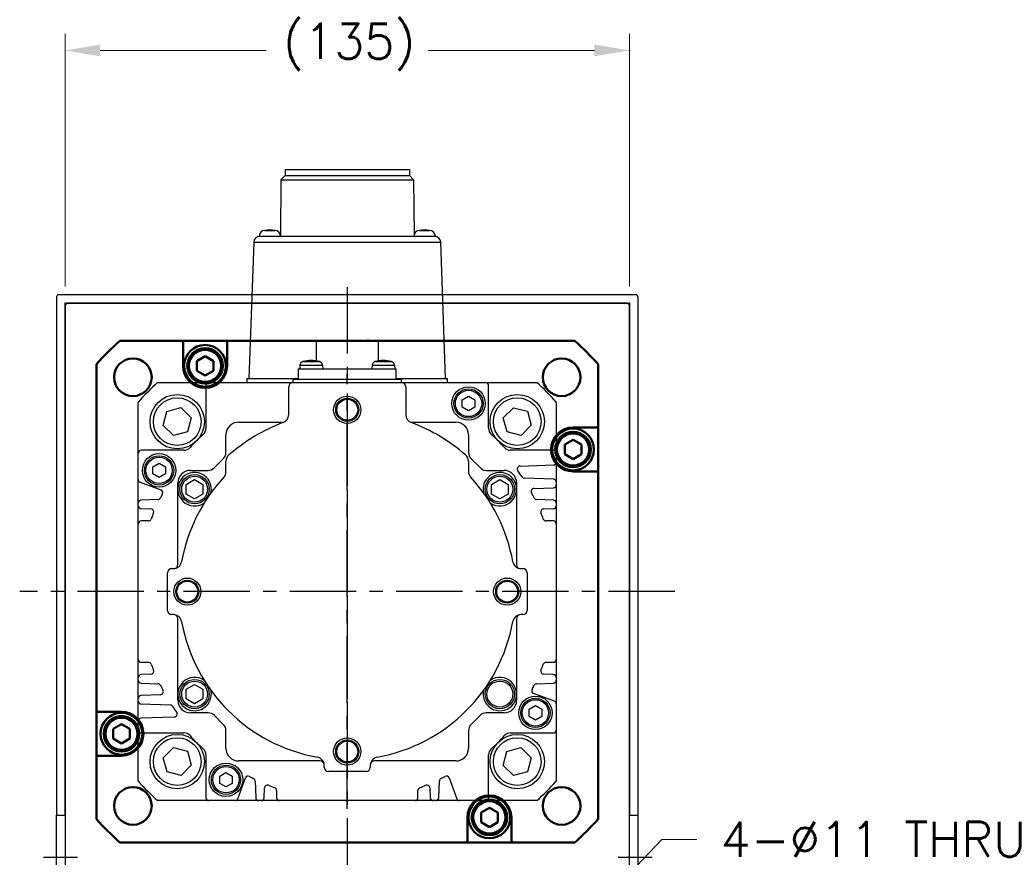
# Model space of a CAD drawing. Extents: x 47048 to 48733, y 3413 to 4601.
# Tile 7 of 22: x 48332 to 48567, y 3912 to 4113. Entities that reach past the tile are written whole.
import ezdxf

# ---------------------------------------------------------------- set-up
doc = ezdxf.new("R2010")
doc.units = 0
doc.header["$LTSCALE"] = 25.4
doc.linetypes.add('CENTER', pattern=[2, 1.25, -0.25, 0.25, -0.25])
doc.layers.get('0').update_dxf_attribs({"linetype": 'CONTINUOUS'})
for name, color, linetype, lineweight in [('2d ConnectionPoints', 7, 'CONTINUOUS', 50), ('AM_0', 7, 'CONTINUOUS', 50), ('ATA-DIM', 252, 'CONTINUOUS', 25)]:
    doc.layers.add(name, color=color, linetype=linetype, lineweight=lineweight)
doc.layers.add('ATA-CENTER', color=133, linetype='CENTER')
doc.styles.get("Standard").update_dxf_attribs({"font": 'simplex.shx'})
doc.dimstyles.new('ata_A1', dxfattribs={"dimtxt": 4.2, "dimasz": 4.2, "dimexe": 2, "dimexo": 2, "dimgap": 2, "dimtad": 0, "dimtih": 1, "dimtoh": 1, "dimdec": 6, "dimdsep": 46, "dimtxsty": 'Standard', "dimcen": 0, "dimclrd": 252, "dimclre": 252, "dimclrt": 4, "dimadec": 6, "dimazin": 2, "dimtfac": 1, "dimtdec": 6, "dimtofl": 0, "dimtmove": 0, "dimatfit": 3, "dimfxl": 0, "dimtolj": 1, "dimtzin": 0, "dimlwd": 0, "dimlwe": 0, "dimarcsym": 0})

# ---------------------------------------------------------------- blocks, each defined once
blk = doc.blocks.new('*D8410')
at = {"color": 0}
for p in [(48477.48, 4105.31), (48342.48, 4044.87), (48477.48, 4044.87)]:
    blk.add_point(p, dxfattribs=at)
at = {"layer": 'ATA-DIM', "color": 252, "lineweight": 0}
for p, q in [((48342.48, 4048.87), (48342.48, 4109.31)), ((48477.48, 4048.87), (48477.48, 4109.31)), ((48350.88, 4105.31), (48390.61, 4105.31)), ((48469.08, 4105.31), (48429.35, 4105.31))]:
    blk.add_line(p, q, dxfattribs=at)
at = {"layer": 'ATA-DIM', "color": 252}
for points in [[(48350.88, 4106.71), (48350.88, 4103.91), (48342.48, 4105.31)], [(48469.08, 4103.91), (48469.08, 4106.71), (48477.48, 4105.31)]]:
    blk.add_solid(points, dxfattribs=at)
at = {"layer": 'ATA-DIM', "color": 4, "ltscale": 0.2, "insert": (48394.61, 4111.69), "char_height": 8.4, "attachment_point": 1}
blk.add_mtext('\\A1;(135)', dxfattribs=at)
blk = doc.blocks.new('*D8411')
at = {"color": 0}
for p in [(48457.97, 3888.04), (48450.38, 3880.08)]:
    blk.add_point(p, dxfattribs=at)
at = {"layer": 'ATA-DIM', "color": 252, "lineweight": 0}
for p, q in [((48485.19, 3916.6), (48463.76, 3894.12)), ((48493.61, 3916.6), (48485.19, 3916.6))]:
    blk.add_line(p, q, dxfattribs=at)
at = {"layer": 'ATA-DIM', "color": 252}
blk.add_solid([(48462.75, 3895.09), (48464.78, 3893.16), (48457.97, 3888.04)], dxfattribs=at)
at = {"layer": 'ATA-DIM', "color": 4, "ltscale": 0.2, "insert": (48535.79, 3916.6), "char_height": 8.4, "attachment_point": 5}
blk.add_mtext('4-%%c11 THRU', dxfattribs=at)
blk = doc.blocks.new('DFH EH')
for p, q in [((33659.8, 3135.59), (33659.8, 3011.59)), ((33798.3, 3136.09), (33660.3, 3136.09)), ((33798.8, 3135.59), (33798.8, 3011.59)), ((33661.8, 3011.59), (33661.8, 3134.09)), ((33661.8, 3134.09), (33796.8, 3134.09)), ((33796.8, 3134.09), (33796.8, 3011.59)), ((33659.8, 3130.59), (33659.8, 3011.59)), ((33659.8, 2991.59), (33659.8, 3011.59)), ((33659.8, 3011.59), (33661.8, 3011.59)), ((33659.8, 2991.59), (33659.8, 3011.59)), ((33661.8, 3011.59), (33661.8, 2991.59)), ((33796.8, 3011.59), (33798.8, 3011.59)), ((33796.8, 2991.59), (33796.8, 3011.59)), ((33798.8, 3011.59), (33798.8, 2991.59)), ((33659.8, 2991.59), (33659.8, 2946.59)), ((33661.8, 2991.59), (33659.8, 2991.59)), ((33659.8, 2991.59), (33659.8, 2867.59)), ((33661.8, 2869.09), (33661.8, 2991.59)), ((33798.8, 2991.59), (33796.8, 2991.59)), ((33796.8, 2991.59), (33796.8, 2869.09)), ((33798.8, 2991.59), (33798.8, 2867.59)), ((33659.8, 2936.59), (33659.8, 2946.59)), ((33659.8, 2936.59), (33659.8, 2872.59)), ((33796.8, 2869.09), (33661.8, 2869.09)), ((33660.3, 2867.09), (33798.3, 2867.09))]:
    blk.add_line(p, q)
for centre, start, end in [((33660.3, 3135.59), 90, 180), ((33798.3, 3135.59), 0, 90), ((33660.3, 2867.59), 180, 270), ((33798.3, 2867.59), 270, 0)]:
    blk.add_arc(centre, 0.5, start, end)
at = {"layer": 'ATA-CENTER', "ltscale": 0.5}
for p, q in [((33656.68, 3001.59), (33664.81, 3001.59)), ((33794.06, 3001.59), (33802.19, 3001.59))]:
    blk.add_line(p, q, dxfattribs=at)

msp = doc.modelspace()

# ---------------------------------------------------------------- linework, layer by layer
for p, q in [((48395.1079187, 4076.8682262), (48395.1079187, 4075.3682262)), ((48395.1079187, 4076.8682262), (48424.8479187, 4076.8682262)), ((48424.8479187, 4076.8682262), (48424.8479187, 4075.3682262)), ((48394.1079187, 4074.3682262), (48394.010545, 4061.2227789)), ((48395.1079187, 4075.3682262), (48394.1079187, 4074.3682262)), ((48394.1079187, 4074.3682262), (48425.8479187, 4074.3682262)), ((48395.1079187, 4075.3682262), (48424.8479187, 4075.3682262)), ((48424.8479187, 4075.3682262), (48425.8479187, 4074.3682262)), ((48425.8479187, 4074.3682262), (48425.9452924, 4061.2227789)), ((48390.2760249, 4062.2642723), (48392.6798125, 4062.2642723)), ((48427.2760249, 4062.2642723), (48429.6798125, 4062.2642723)), ((48388.8779187, 4060.8682262), (48389.113758, 4060.8682262)), ((48389.113758, 4060.8682262), (48430.8420794, 4060.8682262)), ((48430.8420794, 4060.8682262), (48431.0779187, 4060.8682262)), ((48387.6146718, 4059.4205754), (48386.4779187, 4026.8682262)), ((48387.6146718, 4059.4205754), (48432.3411656, 4059.4205754)), ((48433.4779187, 4026.8682262), (48432.3411656, 4059.4205754)), ((48342.4779187, 4044.3682262), (48342.9779187, 4044.8682262)), ((48342.4779187, 4044.3682262), (48342.4779187, 3780.3682262)), ((48476.9779187, 4044.8682262), (48342.9779187, 4044.8682262)), ((48476.9779187, 4044.8682262), (48477.4779187, 4044.3682262)), ((48477.4779187, 3780.3682262), (48477.4779187, 4044.3682262)), ((48402.5779187, 4035.8682262), (48402.5779187, 4031.0593146)), ((48402.5779187, 4035.8682262), (48417.3779187, 4035.8682262)), ((48417.3779187, 4035.8682262), (48417.3779187, 4031.0593146)), ((48398.2779187, 4029.1682262), (48421.6779187, 4029.1682262)), ((48398.2779187, 4029.1682262), (48398.2779187, 4026.6682262)), ((48398.6720434, 4030.0154751), (48398.5979187, 4029.1682262)), ((48398.6720434, 4030.0154751), (48404.023794, 4030.0154751)), ((48399.3882914, 4030.8883349), (48403.307546, 4030.8883349)), ((48404.023794, 4030.0154751), (48404.0979187, 4029.1682262)), ((48415.9320434, 4030.0154751), (48415.8579187, 4029.1682262)), ((48415.9320434, 4030.0154751), (48421.283794, 4030.0154751)), ((48416.6482914, 4030.8883349), (48420.567546, 4030.8883349)), ((48421.283794, 4030.0154751), (48421.3579187, 4029.1682262)), ((48421.6779187, 4026.6682262), (48421.6779187, 4029.1682262)), ((48385.9779187, 4026.8682262), (48385.9779187, 4025.8682262)), ((48385.9779187, 4026.8682262), (48398.2779187, 4026.8682262)), ((48396.9779187, 4026.6682262), (48422.9779187, 4026.6682262)), ((48396.9779187, 4026.6682262), (48396.9779187, 4025.8682262)), ((48421.6779187, 4026.8682262), (48433.9779187, 4026.8682262)), ((48422.9779187, 4025.8682262), (48422.9779187, 4026.6682262)), ((48433.9779187, 4025.8682262), (48433.9779187, 4026.8682262)), ((48364.6320258, 4025.8682262), (48376.8765262, 4025.8682262)), ((48376.1807012, 4025.1724011), (48376.1807012, 4014.9388909)), ((48376.8765262, 4025.8682262), (48396.9779187, 4025.8682262)), ((48395.9779187, 4018.1950794), (48395.9779187, 4024.8682262)), ((48396.9779187, 4025.8682262), (48422.9779187, 4025.8682262)), ((48422.9779187, 4025.8682262), (48443.0793095, 4025.8682262)), ((48423.9779187, 4024.8682262), (48423.9779187, 4018.1950794)), ((48443.0793095, 4025.8682262), (48455.3238116, 4025.8682262)), ((48443.7751346, 4014.9388909), (48443.7751346, 4025.1724011)), ((48437.4779187, 4021.7342516), (48438.9779187, 4022.600277)), ((48438.9779187, 4022.600277), (48440.4779187, 4021.7342516)), ((48359.9779179, 4008.9696178), (48359.9779187, 4021.2141191)), ((48366.8516233, 4018.9580544), (48370.1909219, 4019.8795126)), ((48370.1909219, 4019.8795126), (48372.6585773, 4017.4483243)), ((48437.4779187, 4020.0022008), (48437.4779187, 4021.7342516)), ((48438.9779187, 4019.1361754), (48437.4779187, 4020.0022008)), ((48440.4779187, 4020.0022008), (48438.9779187, 4019.1361754)), ((48440.4779187, 4021.7342516), (48440.4779187, 4020.0022008)), ((48447.2839122, 4017.3985092), (48449.7151005, 4019.8661647)), ((48449.7151005, 4019.8661647), (48453.0677469, 4018.9945216)), ((48459.9779187, 4021.2141191), (48459.9779179, 4008.9696178)), ((48365.9799802, 4015.605408), (48366.8516233, 4018.9580544)), ((48372.6585773, 4017.4483243), (48371.7869342, 4014.0956778)), ((48448.2053703, 4014.0592107), (48447.2839122, 4017.3985092)), ((48453.0677469, 4018.9945216), (48453.9892051, 4015.655223)), ((48368.4476356, 4013.1742197), (48365.9799802, 4015.605408)), ((48383.9779187, 4016.3682262), (48394.7919257, 4016.3682262)), ((48425.1639116, 4016.3682262), (48435.9779187, 4016.3682262)), ((48453.9892051, 4015.655223), (48451.5580167, 4013.1875676)), ((48371.7869342, 4014.0956778), (48368.4476356, 4013.1742197)), ((48380.9779187, 4009.1166533), (48380.9779187, 4013.3682262)), ((48438.9779187, 4013.3682262), (48438.9779187, 4009.1166533)), ((48451.5580167, 4013.1875676), (48448.2053703, 4014.0592107)), ((48359.9779179, 4002.6973965), (48359.9779179, 4008.9696178)), ((48370.9072531, 4009.6654429), (48360.6737429, 4009.6654429)), ((48459.2820928, 4009.6654429), (48449.0485826, 4009.6654429)), ((48459.9779179, 4008.9696178), (48459.9779179, 4006.8582681)), ((48363.4779187, 4005.7342516), (48364.9779187, 4006.600277)), ((48363.4779187, 4004.0022008), (48363.4779187, 4005.7342516)), ((48364.9779187, 4006.600277), (48366.4779187, 4005.7342516)), ((48366.4779187, 4005.7342516), (48366.4779187, 4004.0022008)), ((48378.1437051, 4005.4540126), (48380.3921322, 4007.7024398)), ((48380.9779187, 4004.574715), (48380.9779187, 4007.0541605)), ((48438.9779187, 4007.0541605), (48438.9779187, 4004.574715)), ((48439.5637051, 4007.7024398), (48441.8121322, 4005.4540126)), ((48451.310652, 4005.8836501), (48459.3063768, 4006.1628669)), ((48459.9779179, 4006.8582681), (48459.9779179, 4002.035242)), ((48364.9779187, 4003.1361754), (48363.4779187, 4004.0022008)), ((48366.4779187, 4004.0022008), (48364.9779187, 4003.1361754)), ((48372.4779187, 4004.8682262), (48376.7294916, 4004.8682262)), ((48443.2263458, 4004.8682262), (48447.4779187, 4004.8682262)), ((48359.9779179, 3997.065063), (48359.9779179, 4002.6973965)), ((48360.4357567, 4002.0435348), (48365.4073098, 4000.2340375)), ((48369.4779187, 4000.3682262), (48369.4779187, 4001.8682262)), ((48371.4779187, 4001.5229267), (48373.4779187, 4002.6776273)), ((48371.4779187, 3999.2135257), (48371.4779187, 4001.5229267)), ((48373.4779187, 4002.6776273), (48375.4779187, 4001.5229267)), ((48375.4779187, 4001.5229267), (48375.4779187, 3999.2135257)), ((48444.4779187, 4001.5229267), (48446.4779187, 4002.6776273)), ((48444.4779187, 3999.2135257), (48444.4779187, 4001.5229267)), ((48446.4779187, 4002.6776273), (48448.4779187, 4001.5229267)), ((48448.4779187, 4001.5229267), (48448.4779187, 3999.2135257)), ((48450.4779187, 4001.8682262), (48450.4779187, 4000.3682262)), ((48459.3063768, 4002.7306431), (48452.3467853, 4002.9736774)), ((48459.9779179, 4002.035242), (48459.9779179, 4001.3910713)), ((48459.9779179, 4001.3910713), (48459.9779179, 3997.065063)), ((48369.4779187, 3982.3682262), (48369.4779187, 4000.3682262)), ((48373.4779187, 3998.0588251), (48371.4779187, 3999.2135257)), ((48375.4779187, 3999.2135257), (48373.4779187, 3998.0588251)), ((48446.4779187, 3998.0588251), (48444.4779187, 3999.2135257)), ((48448.4779187, 3999.2135257), (48446.4779187, 3998.0588251)), ((48450.4779187, 4000.3682262), (48450.4779187, 3982.3682262)), ((48454.625479, 4000.5322096), (48459.3063768, 4000.6956701)), ((48359.9779179, 3996.4208923), (48359.9779179, 3997.065063)), ((48359.9779179, 3992.0710095), (48359.9779179, 3996.4208923)), ((48364.6869057, 3997.901455), (48360.649459, 3997.7604642)), ((48459.3063768, 3997.7604642), (48455.26893, 3997.901455)), ((48459.9779179, 3997.065063), (48459.9779179, 3996.4208923)), ((48459.9779179, 3996.4208923), (48459.9779179, 3992.0710095)), ((48360.649459, 3995.7254912), (48363.0333497, 3995.6422439)), ((48456.922486, 3995.6422439), (48459.3063768, 3995.7254912)), ((48359.9779179, 3959.6654429), (48359.9779179, 3992.0710095)), ((48362.4331748, 3992.7668346), (48360.6737429, 3992.7668346)), ((48459.2820928, 3992.7668346), (48457.5226609, 3992.7668346)), ((48459.9779179, 3992.0710095), (48459.9779179, 3959.6654429)), ((48366.9779187, 3971.3682262), (48366.9779187, 3980.3682262)), ((48367.9779187, 3981.3682262), (48368.3989276, 3981.3682262)), ((48451.5569098, 3981.3682262), (48451.9779187, 3981.3682262)), ((48452.9779187, 3980.3682262), (48452.9779187, 3971.3682262)), ((48368.3989276, 3970.3682262), (48367.9779187, 3970.3682262)), ((48451.9779187, 3970.3682262), (48451.5569098, 3970.3682262)), ((48369.4779187, 3951.3682262), (48369.4779187, 3969.3682262)), ((48450.4779187, 3969.3682262), (48450.4779187, 3951.3682262)), ((48359.9779179, 3955.3155601), (48359.9779179, 3959.6654429)), ((48360.6737429, 3958.9696179), (48362.4331748, 3958.9696179)), ((48457.5226609, 3958.9696179), (48459.2820928, 3958.9696179)), ((48459.9779179, 3959.6654429), (48459.9779179, 3955.3155601)), ((48363.0333497, 3956.0942085), (48360.649459, 3956.0109612)), ((48459.3063768, 3956.0109612), (48456.922486, 3956.0942085)), ((48359.9779179, 3954.6713894), (48359.9779179, 3955.3155601)), ((48359.9779179, 3950.3453811), (48359.9779179, 3954.6713894)), ((48360.649459, 3953.9759882), (48364.6869057, 3953.8349974)), ((48371.4779187, 3952.5229267), (48373.4779187, 3953.6776273)), ((48373.4779187, 3953.6776273), (48375.4779187, 3952.5229267)), ((48455.26893, 3953.8349974), (48459.3063768, 3953.9759882)), ((48459.9779179, 3955.3155601), (48459.9779179, 3954.6713894)), ((48459.9779179, 3954.6713894), (48459.9779179, 3949.0390559)), ((48369.4779187, 3949.8682262), (48369.4779187, 3951.3682262)), ((48371.4779187, 3950.2135257), (48371.4779187, 3952.5229267)), ((48375.4779187, 3952.5229267), (48375.4779187, 3950.2135257)), ((48450.4779187, 3951.3682262), (48450.4779187, 3949.8682262)), ((48459.520079, 3949.6929176), (48454.548526, 3951.5024149)), ((48359.9779179, 3949.7012104), (48359.9779179, 3950.3453811)), ((48359.9779179, 3944.8781843), (48359.9779179, 3949.7012104)), ((48365.3303567, 3951.2042429), (48360.649459, 3951.0407823)), ((48360.649459, 3949.0058093), (48367.6090504, 3948.762775)), ((48373.4779187, 3949.0588251), (48371.4779187, 3950.2135257)), ((48375.4779187, 3950.2135257), (48373.4779187, 3949.0588251)), ((48459.9779179, 3949.0390559), (48459.9779179, 3942.7668345)), ((48376.7294916, 3946.8682262), (48372.4779187, 3946.8682262)), ((48447.4779187, 3946.8682262), (48443.2263458, 3946.8682262)), ((48453.4779187, 3947.7342516), (48454.9779187, 3948.600277)), ((48453.4779187, 3946.0022008), (48453.4779187, 3947.7342516)), ((48454.9779187, 3948.600277), (48456.4779187, 3947.7342516)), ((48456.4779187, 3947.7342516), (48456.4779187, 3946.0022008)), ((48359.9779179, 3942.7668345), (48359.9779179, 3944.8781843)), ((48368.6451837, 3945.8528023), (48360.649459, 3945.5735855)), ((48380.3921322, 3944.0340126), (48378.1437051, 3946.2824398)), ((48441.8121322, 3946.2824398), (48439.5637051, 3944.0340126)), ((48454.9779187, 3945.1361754), (48453.4779187, 3946.0022008)), ((48456.4779187, 3946.0022008), (48454.9779187, 3945.1361754)), ((48359.9779187, 3930.5223333), (48359.9779179, 3942.7668345)), ((48360.6737429, 3942.0710095), (48370.9072531, 3942.0710095)), ((48380.9779187, 3938.3682262), (48380.9779187, 3942.6197991)), ((48438.9779187, 3942.6197991), (48438.9779187, 3938.3682262)), ((48449.0485826, 3942.0710095), (48459.2820928, 3942.0710095)), ((48459.9779179, 3942.7668345), (48459.9779187, 3930.5223333)), ((48365.9666323, 3936.0812294), (48368.3978206, 3938.5488848)), ((48368.3978206, 3938.5488848), (48371.7504671, 3937.6772417)), ((48371.7504671, 3937.6772417), (48372.6719252, 3934.3379432)), ((48447.29726, 3934.2881281), (48448.1689032, 3937.6407746)), ((48448.1689032, 3937.6407746), (48451.5082017, 3938.5622327)), ((48451.5082017, 3938.5622327), (48453.9758572, 3936.1310444)), ((48366.8880904, 3932.7419308), (48365.9666323, 3936.0812294)), ((48376.1807012, 3936.7975615), (48376.1807012, 3926.5640512)), ((48403.4779187, 3935.3682262), (48383.9779187, 3935.3682262)), ((48435.9779187, 3935.3682262), (48416.4779187, 3935.3682262)), ((48443.7751346, 3926.5640512), (48443.7751346, 3936.7975615)), ((48453.9758572, 3936.1310444), (48453.104214, 3932.778398)), ((48370.2407369, 3931.8702877), (48366.8880904, 3932.7419308)), ((48372.6719252, 3934.3379432), (48370.2407369, 3931.8702877)), ((48379.4779187, 3931.7342516), (48380.9779187, 3932.600277)), ((48380.9779187, 3932.600277), (48382.4779187, 3931.7342516)), ((48404.4779187, 3933.8682262), (48404.4779187, 3934.2892351)), ((48414.4779187, 3932.8682262), (48405.4779187, 3932.8682262)), ((48415.4779187, 3934.2892351), (48415.4779187, 3933.8682262)), ((48449.7649155, 3931.8569398), (48447.29726, 3934.2881281)), ((48453.104214, 3932.778398), (48449.7649155, 3931.8569398)), ((48379.4779187, 3930.0022008), (48379.4779187, 3931.7342516)), ((48382.4779187, 3931.7342516), (48382.4779187, 3930.0022008)), ((48383.8026093, 3926.3260651), (48385.6121066, 3931.2976181)), ((48387.9446891, 3930.5772141), (48388.0856799, 3926.5397673)), ((48431.8701559, 3926.5397673), (48432.0111466, 3930.5772141)), ((48434.3437291, 3931.2976181), (48436.1532265, 3926.3260651)), ((48380.9779187, 3929.1361754), (48379.4779187, 3930.0022008)), ((48382.4779187, 3930.0022008), (48380.9779187, 3929.1361754)), ((48390.1206529, 3926.5397673), (48390.2039002, 3928.923658)), ((48393.0793095, 3928.3234832), (48393.0793095, 3926.5640512)), ((48426.8765262, 3926.5640512), (48426.8765262, 3928.3234832)), ((48429.7519355, 3928.923658), (48429.8351828, 3926.5397673)), ((48376.8765262, 3925.8682262), (48364.6320258, 3925.8682262)), ((48383.1487476, 3925.8682262), (48376.8765262, 3925.8682262)), ((48388.781081, 3925.8682262), (48383.1487476, 3925.8682262)), ((48389.4252517, 3925.8682262), (48388.781081, 3925.8682262)), ((48393.7751346, 3925.8682262), (48389.4252517, 3925.8682262)), ((48426.1807012, 3925.8682262), (48393.7751346, 3925.8682262)), ((48430.530584, 3925.8682262), (48426.1807012, 3925.8682262)), ((48431.1747547, 3925.8682262), (48430.530584, 3925.8682262)), ((48436.8070881, 3925.8682262), (48431.1747547, 3925.8682262)), ((48443.0793095, 3925.8682262), (48436.8070881, 3925.8682262)), ((48455.3238116, 3925.8682262), (48443.0793095, 3925.8682262))]:
    msp.add_line(p, q)
for centre, radius in [((48438.9779187, 4020.8682262), 4), ((48438.9779187, 4020.8682262), 3.5), ((48369.3192788, 4016.5268661), 6.5), ((48369.3192788, 4016.5268661), 5.7), ((48409.9779187, 4019.3682262), 3.25), ((48409.9779187, 4019.3682262), 2.75), ((48438.9779187, 4020.8682262), 3.15), ((48450.6365586, 4016.5268661), 6.5), ((48450.6365586, 4016.5268661), 5.7), ((48409.9779187, 4019.3682262), 2.5), ((48364.9779187, 4004.8682262), 4), ((48364.9779187, 4004.8682262), 3.5), ((48364.9779187, 4004.8682262), 3.15), ((48373.4779187, 4000.3682262), 3.5), ((48373.4779187, 4000.3682262), 3.1), ((48446.4779187, 4000.3682262), 3.5), ((48446.4779187, 4000.3682262), 3.1), ((48371.7279187, 3975.8682262), 3.25), ((48371.7279187, 3975.8682262), 2.75), ((48371.7279187, 3975.8682262), 2.5), ((48448.2279187, 3975.8682262), 3.25), ((48448.2279187, 3975.8682262), 2.75), ((48448.2279187, 3975.8682262), 2.5), ((48373.4779187, 3951.3682262), 3.5), ((48373.4779187, 3951.3682262), 3.1), ((48446.4779187, 3951.3682262), 3.5), ((48446.4779187, 3951.3682262), 3.1), ((48454.9779187, 3946.8682262), 4), ((48454.9779187, 3946.8682262), 3.5), ((48454.9779187, 3946.8682262), 3.15), ((48369.3192788, 3935.2095863), 6.5), ((48369.3192788, 3935.2095863), 5.7), ((48409.9779187, 3937.6182262), 3.25), ((48409.9779187, 3937.6182262), 2.75), ((48409.9779187, 3937.6182262), 2.5), ((48450.6365586, 3935.2095863), 6.5), ((48450.6365586, 3935.2095863), 5.7), ((48380.9779187, 3930.8682262), 4), ((48380.9779187, 3930.8682262), 3.5), ((48380.9779187, 3930.8682262), 3.15)]:
    msp.add_circle(centre, radius)
for centre, radius, start, end in [((48390.3745336, 4060.7675104), 1.5, 93.765468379, 176.150043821), ((48391.4779187, 4055.3682262), 7, 80.113375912, 99.886624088), ((48392.5813037, 4060.7675104), 1.5, 3.849956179, 86.234531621), ((48427.3745336, 4060.7675104), 1.5, 93.765468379, 176.150043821), ((48428.4779187, 4055.3682262), 7, 80.113375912, 99.886624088), ((48429.5813037, 4060.7675104), 1.5, 3.849956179, 86.234531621), ((48389.113758, 4059.3682262), 1.5, 90, 178), ((48430.8420794, 4059.3682262), 1.5, 2, 90), ((48399.6682381, 4029.9283193), 1, 106.257021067, 175.000000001), ((48401.3479187, 4024.1682262), 7, 73.742973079, 106.257026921), ((48403.0275993, 4029.9283193), 1, 4.999999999, 73.742978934), ((48416.9282381, 4029.9283193), 1, 106.257021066, 175.000000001), ((48418.6079187, 4024.1682262), 7, 73.742973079, 106.257026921), ((48420.2875993, 4029.9283193), 1, 4.999999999, 73.742978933), ((48409.9779187, 3975.8682262), 67.5, 132.205446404, 137.794553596), ((48376.8765262, 4025.1724011), 0.695825, 89.999999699, 180), ((48396.9779187, 4024.8682262), 1, 90, 180), ((48422.9779187, 4024.8682262), 1, 0, 90), ((48443.0793095, 4025.1724011), 0.6958251, 0, 90.000000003), ((48409.9779187, 3975.8682262), 67.5, 42.205446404, 47.794553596), ((48393.9779187, 4018.1950794), 2, 290.707124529, 0), ((48425.9779187, 4018.1950794), 2, 180, 249.292875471), ((48374.1926296, 4014.9388909), 1.9880716, 312.486940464, 0), ((48383.9779187, 4013.3682262), 3, 90, 180), ((48409.9779187, 3975.8682262), 43.25, 110.707124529, 130.885192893), ((48409.9779187, 3975.8682262), 43.25, 49.114807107, 69.292875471), ((48435.9779187, 4013.3682262), 3, 0, 90), ((48445.7632061, 4014.9388909), 1.9880716, 180, 227.513059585), ((48409.9779179, 3975.8682262), 50.9940358, 132.486940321, 137.513059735), ((48409.9779178, 3975.8682262), 50.9940358, 42.486939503, 47.513059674), ((48370.9072531, 4011.6535145), 1.9880716, 269.99999977, 317.513059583), ((48449.0485826, 4011.6535145), 1.9880716, 222.486959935, 270.000000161), ((48360.6737429, 4008.9696178), 0.6958251, 90.00000122, 180), ((48378.9779187, 4009.1166533), 2, 315, 0), ((48382.9779187, 4007.0541605), 2, 130.885192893, 180), ((48436.9779187, 4007.0541605), 2, 0, 49.114807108), ((48440.9779187, 4009.1166533), 2, 180, 225), ((48459.2820928, 4008.9696178), 0.6958251, 0, 90), ((48376.7294916, 4006.8682262), 2, 270, 315), ((48443.2263458, 4006.8682262), 2, 225, 270), ((48451.334936, 4005.1882489), 0.6958251, 91.999999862, 215.334701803), ((48459.2820928, 4006.8582681), 0.6958251, 271.999999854, 0), ((48372.4779187, 4001.8682262), 3, 90, 180), ((48373.4779187, 4000.3682262), 4, 347.077132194, 305.181246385), ((48409.9779187, 3975.8682262), 40.25, 137.199825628, 169.77496314), ((48378.9779187, 4004.574715), 2, 317.199850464, 0), ((48440.9779187, 4004.574715), 2, 180, 222.800173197), ((48409.9779187, 3975.8682262), 40.25, 10.22503686, 42.800173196), ((48446.4779187, 4000.3682262), 4, 234.818753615, 192.922867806), ((48447.4779187, 4001.8682262), 3, 0, 90), ((48409.9779179, 3975.8682262), 50, 33.256317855, 35.334701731), ((48452.3710692, 4003.6690786), 0.695825, 213.25631749, 267.999999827), ((48360.6737429, 4002.6973964), 0.695825, 179.999998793, 249.999999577), ((48459.2820928, 4002.035242), 0.6958251, 0, 88.000000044), ((48459.2820928, 4001.3910713), 0.6958251, 271.999999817, 0), ((48409.9779178, 3975.8682261), 50, 152.112964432, 153.363294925), ((48365.1693236, 3999.5801758), 0.695825, 332.11296468, 69.999999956), ((48454.649763, 3999.8368084), 0.6958251, 91.999999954, 208.223150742), ((48409.9779178, 3975.8682263), 50, 26.636804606, 28.215582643), ((48360.6737429, 3997.065063), 0.6958251, 92.000000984, 180), ((48360.6737429, 3996.4208923), 0.695825, 179.999999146, 268.000000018), ((48364.6626218, 3998.5968561), 0.6958251, 271.999999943, 333.356032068), ((48455.293214, 3998.5968561), 0.695825, 206.636804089, 267.999999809), ((48459.2820928, 3997.065063), 0.6958251, 0, 88.000000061), ((48459.2820928, 3996.4208923), 0.6958251, 271.99999981, 0), ((48363.0090657, 3994.9468427), 0.6958251, 337.893147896, 88.000000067), ((48409.9779178, 3975.8682261), 50, 157.893147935, 159.692475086), ((48456.94677, 3994.9468427), 0.6958251, 91.999999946, 202.104765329), ((48409.9779179, 3975.8682261), 50, 20.307524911, 22.106881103), ((48360.6737429, 3992.0710095), 0.6958251, 90, 180), ((48362.4331748, 3993.4626596), 0.695825, 269.99999962, 339.692474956), ((48457.5226609, 3993.4626596), 0.6958251, 200.307525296, 270.000000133), ((48459.2820928, 3992.0710095), 0.6958251, 0, 90), ((48368.3989276, 3983.3682262), 2, 270, 349.77496314), ((48368.4779187, 3982.3682262), 1, 280.907887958, 0), ((48451.5569098, 3983.3682262), 2, 190.225036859, 270), ((48451.4779187, 3982.3682262), 1, 180, 259.092112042), ((48367.9779187, 3980.3682262), 1, 90, 180), ((48451.9779187, 3980.3682262), 1, 0, 90), ((48367.9779187, 3971.3682262), 1, 180, 270), ((48368.3989276, 3968.3682262), 2, 10.22503686, 90), ((48368.4779187, 3969.3682262), 1, 0, 79.092112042), ((48451.5569098, 3968.3682262), 2, 90, 169.77496314), ((48451.4779187, 3969.3682262), 1, 100.907887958, 180), ((48451.9779187, 3971.3682262), 1, 270, 0), ((48409.9779187, 3975.8682262), 40.25, 190.22503686, 259.77496314), ((48409.9779187, 3975.8682262), 40.25, 280.22503686, 349.77496314), ((48360.6737429, 3959.6654429), 0.695825, 180, 270), ((48362.4331748, 3958.2737928), 0.6958251, 20.307524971, 90.000000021), ((48409.9779178, 3975.8682263), 50, 200.307524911, 202.106909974), ((48409.9779179, 3975.8682263), 50, 337.893147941, 339.692475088), ((48457.5226609, 3958.2737928), 0.6958251, 89.999999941, 159.692475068), ((48459.2820928, 3959.6654429), 0.695825, 270, 0), ((48360.6737429, 3955.3155601), 0.6958251, 92.000000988, 180), ((48363.0090657, 3956.7896097), 0.6958251, 271.999999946, 22.102690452), ((48456.94677, 3956.7896097), 0.695825, 157.893147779, 268.00000011), ((48459.2820928, 3955.3155601), 0.6958251, 0, 88.000000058), ((48360.6737429, 3954.6713893), 0.695825, 179.999999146, 267.999999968), ((48364.6626218, 3953.1395963), 0.695825, 26.636804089, 87.999999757), ((48373.4779187, 3951.3682262), 4, 54.818753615, 12.922867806), ((48446.4779187, 3951.3682262), 4, 167.077132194, 125.181246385), ((48455.2932139, 3953.1395963), 0.6958251, 91.999999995, 153.356031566), ((48459.2820928, 3954.6713894), 0.6958251, 271.999999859, 0), ((48409.9779179, 3975.8682261), 50, 206.636804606, 208.215804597), ((48365.3060728, 3951.899644), 0.6958251, 271.999999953, 28.207201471), ((48454.7865122, 3952.1562766), 0.695825, 152.112964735, 249.999999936), ((48409.9779179, 3975.8682263), 50, 332.112964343, 333.363294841), ((48360.6737429, 3950.3453811), 0.6958251, 92.000000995, 180), ((48360.6737429, 3949.7012104), 0.695825, 179.999999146, 268.000000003), ((48372.4779187, 3949.8682262), 3, 180, 270), ((48447.4779187, 3949.8682262), 3, 270, 0), ((48459.2820928, 3949.0390559), 0.6958251, 0, 69.99999987), ((48367.5847665, 3948.0673738), 0.6958251, 33.256263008, 88.000000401), ((48409.9779178, 3975.8682262), 50, 213.256318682, 215.334701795), ((48368.6208998, 3946.5482035), 0.6958251, 271.999999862, 35.334701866), ((48376.7294916, 3944.8682262), 2, 45, 90), ((48443.2263458, 3944.8682262), 2, 90, 135), ((48360.6737429, 3944.8781843), 0.6958251, 92.000001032, 180), ((48360.6737429, 3942.7668345), 0.695825, 180, 270), ((48370.9072531, 3940.0829379), 1.9880716, 42.486906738, 90.000000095), ((48378.9779187, 3942.6197991), 2, 0, 45), ((48440.9779187, 3942.6197991), 2, 135, 180), ((48449.0485826, 3940.0829379), 1.9880716, 89.999999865, 137.513059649), ((48459.2820928, 3942.7668345), 0.695825, 269.999999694, 0), ((48409.9779179, 3975.8682262), 50.9940358, 222.48694157, 227.513059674), ((48409.9779178, 3975.8682262), 50.9940358, 312.486940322, 317.513059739), ((48374.1926296, 3936.7975615), 1.9880716, 0, 47.513059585), ((48383.9779187, 3938.3682262), 3, 180, 270), ((48435.9779187, 3938.3682262), 3, 270, 0), ((48445.7632061, 3936.7975615), 1.9880716, 132.486940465, 180), ((48402.4779187, 3934.2892351), 2, 0, 79.77496314), ((48403.4779187, 3934.3682262), 1, 10.907887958, 90), ((48417.4779187, 3934.2892351), 2, 100.22503686, 180), ((48416.4779187, 3934.3682262), 1, 90, 169.092112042), ((48405.4779187, 3933.8682262), 1, 180, 270), ((48414.4779187, 3933.8682262), 1, 270, 0), ((48409.9779187, 3975.8682262), 67.5, 222.205446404, 227.794553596), ((48386.2659683, 3931.0596319), 0.6958251, 62.11288589, 159.999999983), ((48409.9779183, 3975.868226), 50, 242.112965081, 243.363177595), ((48387.2492879, 3930.5529301), 0.695825, 1.999999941, 63.364431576), ((48432.7065478, 3930.5529301), 0.695825, 116.636805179, 178.000000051), ((48409.9779175, 3975.868226), 50, 296.63680519, 297.887036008), ((48433.6898675, 3931.0596319), 0.695825, 19.999999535, 117.88703607), ((48409.9779187, 3975.8682262), 67.5, 312.205446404, 317.794553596), ((48390.8993014, 3928.8993741), 0.6958251, 67.893203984, 177.999999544), ((48409.9779181, 3975.8682261), 50, 247.893146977, 249.692365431), ((48392.3834845, 3928.3234832), 0.6958251, 0, 69.7003409), ((48427.5723513, 3928.3234832), 0.6958251, 110.307524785, 180), ((48409.9779178, 3975.8682262), 50, 290.307524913, 292.106852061), ((48429.0565344, 3928.8993741), 0.695825, 1.999999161, 112.106852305), ((48376.8765262, 3926.5640513), 0.6958251, 180, 270), ((48383.1487476, 3926.5640512), 0.695825, 269.99999996, 340.000000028), ((48388.781081, 3926.5640513), 0.6958251, 182.000001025, 270.000000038), ((48389.4252517, 3926.5640512), 0.695825, 270.000000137, 357.999999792), ((48393.7751346, 3926.5640512), 0.6958251, 180, 270.000000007), ((48426.1807012, 3926.5640512), 0.695825, 269.999999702, 0), ((48430.530584, 3926.5640513), 0.6958251, 182.000000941, 270.000000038), ((48431.1747547, 3926.5640512), 0.695825, 269.999998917, 358.000000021), ((48436.8070881, 3926.5640512), 0.695825, 199.999999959, 270.000000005), ((48443.0793095, 3926.5640512), 0.695825, 269.999999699, 0)]:
    msp.add_arc(centre, radius, start, end)
at = {"layer": '2d ConnectionPoints'}
msp.add_point((48414.9779187, 4035.8682262), dxfattribs=at)
msp.add_point((48414.9779187, 4035.8682262), dxfattribs=at)
at = {"layer": 'AM_0'}
for p, q in [((48464.3929901, 4035.8682262), (48355.5628472, 4035.8682262)), ((48370.7279187, 4029.8682262), (48370.7279187, 4035.3682262)), ((48381.2279187, 4035.3682262), (48381.2279187, 4029.8682262)), ((48375.9779187, 4032.1776273), (48373.9779187, 4031.0229267)), ((48377.9779187, 4031.0229267), (48375.9779187, 4032.1776273)), ((48349.9779187, 4030.2832976), (48349.9779187, 3921.4531548)), ((48373.9779187, 4031.0229267), (48373.9779187, 4028.7135257)), ((48377.9779187, 4028.7135257), (48377.9779187, 4031.0229267)), ((48469.9779187, 3921.4531548), (48469.9779187, 4030.2832976)), ((48373.9779187, 4028.7135257), (48375.9779187, 4027.5588251)), ((48375.9779187, 4027.5588251), (48377.9779187, 4028.7135257)), ((48463.9779187, 4015.1182262), (48469.4779187, 4015.1182262)), ((48463.9779187, 4012.1776273), (48461.9779187, 4011.0229267)), ((48461.9779187, 4011.0229267), (48461.9779187, 4008.7135257)), ((48465.9779187, 4011.0229267), (48463.9779187, 4012.1776273)), ((48465.9779187, 4008.7135257), (48465.9779187, 4011.0229267)), ((48461.9779187, 4008.7135257), (48463.9779187, 4007.5588251)), ((48463.9779187, 4007.5588251), (48465.9779187, 4008.7135257)), ((48469.4779187, 4004.6182262), (48463.9779187, 4004.6182262)), ((48350.4779187, 3947.1182262), (48355.9779187, 3947.1182262)), ((48355.9779187, 3944.1776273), (48353.9779187, 3943.0229267)), ((48353.9779187, 3943.0229267), (48353.9779187, 3940.7135257)), ((48357.9779187, 3943.0229267), (48355.9779187, 3944.1776273)), ((48357.9779187, 3940.7135257), (48357.9779187, 3943.0229267)), ((48353.9779187, 3940.7135257), (48355.9779187, 3939.5588251)), ((48355.9779187, 3939.5588251), (48357.9779187, 3940.7135257)), ((48355.9779187, 3936.6182262), (48350.4779187, 3936.6182262)), ((48443.9779187, 3924.1776273), (48441.9779187, 3923.0229267)), ((48441.9779187, 3923.0229267), (48441.9779187, 3920.7135257)), ((48445.9779187, 3923.0229267), (48443.9779187, 3924.1776273)), ((48445.9779187, 3920.7135257), (48445.9779187, 3923.0229267)), ((48438.7279187, 3916.3682262), (48438.7279187, 3921.8682262)), ((48441.9779187, 3920.7135257), (48443.9779187, 3919.5588251)), ((48443.9779187, 3919.5588251), (48445.9779187, 3920.7135257)), ((48449.2279187, 3921.8682262), (48449.2279187, 3916.3682262)), ((48355.5628472, 3915.8682262), (48464.3929901, 3915.8682262))]:
    msp.add_line(p, q, dxfattribs=at)
for centre, radius in [((48375.9779187, 4029.8682262), 5), ((48375.9779187, 4029.8682262), 4.25), ((48375.9779187, 4029.8682262), 3.85), ((48358.7126771, 4027.1334678), 4.5), ((48461.2431603, 4027.1334678), 4.5), ((48463.9779187, 4009.8682262), 5), ((48463.9779187, 4009.8682262), 4.25), ((48463.9779187, 4009.8682262), 3.85), ((48355.9779187, 3941.8682262), 5), ((48355.9779187, 3941.8682262), 4.25), ((48355.9779187, 3941.8682262), 3.85), ((48358.7126771, 3924.6029846), 4.5), ((48461.2431603, 3924.6029846), 4.5), ((48443.9779187, 3921.8682262), 5), ((48443.9779187, 3921.8682262), 4.25), ((48443.9779187, 3921.8682262), 3.85)]:
    msp.add_circle(centre, radius, dxfattribs=at)
for centre, radius, start, end in [((48409.9779187, 3975.8682262), 81, 132.205446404, 137.794553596), ((48370.2279187, 4035.3682262), 0.5, 0, 90), ((48381.7279187, 4035.3682262), 0.5, 90, 180), ((48409.9779187, 3975.8682262), 81, 42.205446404, 47.794553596), ((48375.9779187, 4029.8682262), 5.25, 180, 0), ((48463.9779187, 4009.8682262), 5.25, 90, 270), ((48469.4779187, 4015.6182262), 0.5, 270, 0), ((48469.4779187, 4004.1182262), 0.5, 0, 90), ((48350.4779187, 3947.6182262), 0.5, 180, 270), ((48355.9779187, 3941.8682262), 5.25, 270, 90), ((48350.4779187, 3936.1182262), 0.5, 90, 180), ((48443.9779187, 3921.8682262), 5.25, 0, 180), ((48409.9779187, 3975.8682262), 81, 222.205446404, 227.794553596), ((48409.9779187, 3975.8682262), 81, 312.205446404, 317.794553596), ((48438.2279187, 3916.3682262), 0.5, 270, 0), ((48449.7279187, 3916.3682262), 0.5, 180, 270)]:
    msp.add_arc(centre, radius, start, end, dxfattribs=at)
at = {"layer": 'ATA-CENTER', "ltscale": 0.5}
for p, q in [((48409.9779187, 4048.6767297), (48409.9779187, 3903.0597227)), ((48409.9779187, 3923.8932262), (48409.9779187, 4027.8432262)), ((48409.9779187, 4019.3682262), (48409.9779187, 3932.3682262)), ((48409.9779187, 4019.3682262), (48409.9779187, 3932.3682262)), ((48488.3155727, 3975.8682262), (48331.6402646, 3975.8682262))]:
    msp.add_line(p, q, dxfattribs=at)

# ---------------------------------------------------------------- block references
at = {"ltscale": 0.2}
msp.add_blockref('DFH EH', (14680.6825654, 910.7732287), dxfattribs=at)

# ---------------------------------------------------------------- dimensions: what is measured, and where the dimension line sits
at = {"layer": 'ATA-DIM'}
dim = msp.add_linear_dim(base=(48477.4779187, 4105.3072012), p1=(48342.4779187, 4044.8682262), p2=(48477.4779187, 4044.8682262), angle=180, text='(<>)', dimstyle='ata_A1', override={"dimscale": 2, "dimdec": 3, "dimtol": 0, "dimlim": 0, "dimtp": 0, "dimtm": 0, "dimtfac": 0.857143, "dimtdec": 2, "dimtolj": 1, "dimtzin": 0}, dxfattribs=at)
dim.commit()
dim.dimension.update_dxf_attribs({"geometry": '*D8410', "text_midpoint": (48409.9779187, 4105.3072012), "dimtype": 160})
dim = msp.add_diameter_dim_2p(p1=(48450.3770381, 3880.0815004), p2=(48457.967147, 3888.0432996), text='4-<> THRU', dimstyle='ata_A1', override={"dimscale": 2, "dimtp": 0.1, "dimtm": 0.1, "dimtfac": 0.71, "dimtdec": 3, "dimtolj": 0, "dimtzin": 8}, dxfattribs=at)
dim.commit()
dim.dimension.update_dxf_attribs({"geometry": '*D8411', "text_midpoint": (48535.7888199, 3916.5980276), "dimtype": 163})

doc.saveas('drawing.dxf')
